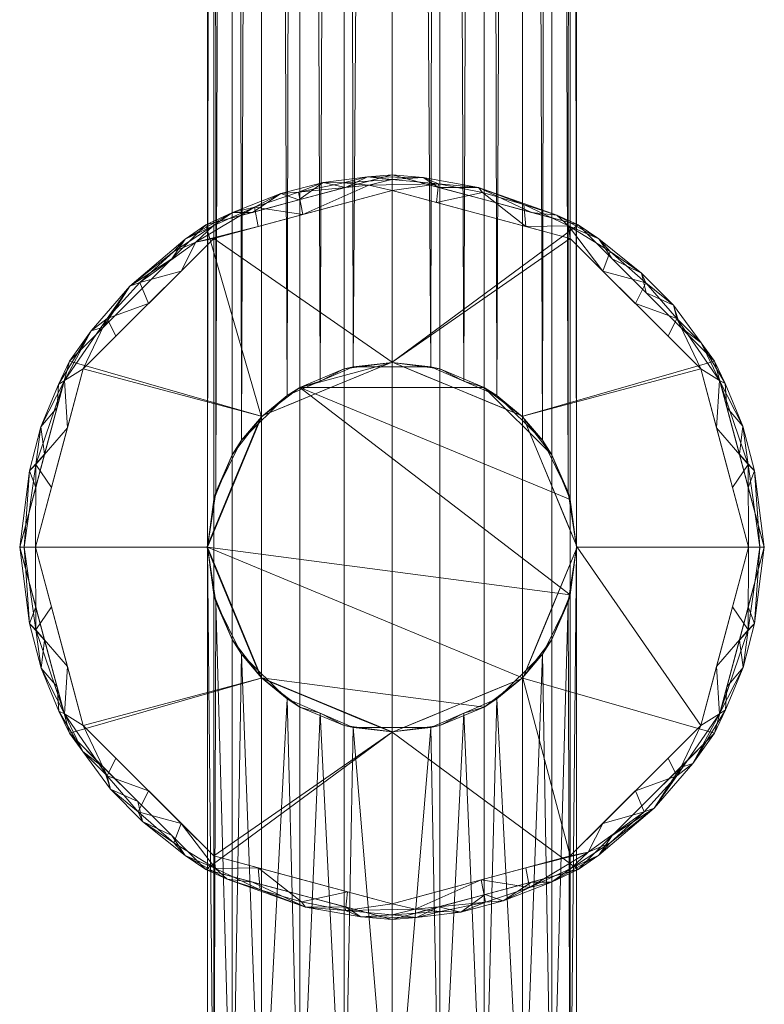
# Model space of a CAD drawing. Header units: millimetres. Extents: x -535 to 36, y -156 to 635.
# Tile 6 of 11: x -36 to 36, y -44 to 51. Entities that reach past the tile are written whole.
import ezdxf

# ---------------------------------------------------------------- set-up
doc = ezdxf.new("R2010")
doc.units = ezdxf.units.MM
doc.layers.add('M-520-M_DRAINAGE_FW', color=2, linetype='Continuous', lineweight=30)

# ---------------------------------------------------------------- blocks, each defined once
blk = doc.blocks.new('FFAS9404-000040BC0 - 90 Degree Angle Safety Grab Bar _ Left Hand-3350-3D View 1')
at = {"layer": 'M-520-M_DRAINAGE_FW', "lineweight": 9}
mesh = blk.add_polyface(dxfattribs=at)
corners = [(17.7, 542, 59.5), (17.097, 542, 64.081), (15.329, 542, 68.35), (12.516, 542, 72.016), (8.85, 542, 74.829), (4.581, 542, 76.597), (0, 542, 77.2), (-4.581, 542, 76.597), (-8.85, 542, 74.829), (-12.516, 542, 72.016), (-15.329, 542, 68.35), (-17.097, 542, 64.081), (-17.7, 542, 59.5), (-17.7, 0, 59.5), (-17.7, -62, 59.5), (-17.097, -62, 64.081), (-15.329, -62, 68.35), (-12.516, -62, 72.016), (-8.85, -62, 74.829), (-4.581, -62, 76.597), (0, -62, 77.2), (4.581, -62, 76.597), (8.85, -62, 74.829), (12.516, -62, 72.016), (15.329, -62, 68.35), (17.097, -62, 64.081), (17.7, -62, 59.5), (17.7, 0, 59.5)]
mesh.append_faces([[corners[k] for k in face] for face in [(13, 11, 12)]], dxfattribs={"vtx0": -1})
mesh.append_faces([[corners[k] for k in face] for face in [(11, 15, 16, 10), (8, 18, 19, 7), (9, 17, 18, 8), (10, 16, 17, 9), (7, 19, 20, 6), (5, 21, 22, 4), (4, 22, 23, 3), (3, 23, 24, 2), (2, 24, 25, 1), (21, 5, 6, 20)]], dxfattribs={"vtx0": -1, "vtx2": -1})
mesh.append_faces([[corners[k] for k in face] for face in [(27, 0, 1)]], dxfattribs={"vtx2": -1})
mesh.append_faces([[corners[k] for k in face] for face in [(13, 14, 15, 11), (25, 26, 27, 1)]], dxfattribs={"vtx2": -1, "vtx3": -1})
mesh = blk.add_polyface(dxfattribs=at)
corners = [(-17.7, 542, 59.5), (-17.097, 542, 54.919), (-15.329, 542, 50.65), (-12.516, 542, 46.984), (-8.85, 542, 44.171), (-4.581, 542, 42.403), (0, 542, 41.8), (4.581, 542, 42.403), (8.85, 542, 44.171), (12.516, 542, 46.984), (15.329, 542, 50.65), (17.097, 542, 54.919), (17.7, 542, 59.5), (17.7, 0, 59.5), (16.899, 5.264, 54.236), (14.423, 10.26, 49.24), (10.068, 14.558, 44.942), (3.717, 17.305, 42.195), (-3.712, 17.306, 42.194), (-10.066, 14.559, 44.941), (-14.424, 10.259, 49.241), (-16.9, 5.262, 54.238), (-17.7, 0, 59.5), (6.892, 15.932, 43.568), (0.003, 17.306, 42.194), (-6.889, 15.933, 43.567), (17.7, -62, 59.5), (17.097, -62, 54.919), (15.329, -62, 50.65), (12.516, -62, 46.984), (8.85, -62, 44.171), (4.581, -62, 42.403), (0, -62, 41.8), (-4.581, -62, 42.403), (-8.85, -62, 44.171), (-12.516, -62, 46.984), (-15.329, -62, 50.65), (-17.097, -62, 54.919), (-17.7, -62, 59.5), (-17.7, 0, 59.5), (-16.9, -5.262, 54.238), (-14.424, -10.259, 49.241), (-10.066, -14.559, 44.941), (-3.712, -17.306, 42.194), (3.717, -17.305, 42.195), (10.068, -14.558, 44.942), (14.423, -10.26, 49.24), (16.899, -5.264, 54.236), (17.7, 0, 59.5), (6.892, -15.932, 43.568), (-6.889, -15.933, 43.567), (0.003, -17.306, 42.194)]
mesh.append_faces([[corners[k] for k in face] for face in [(39, 37, 38)]], dxfattribs={"vtx0": -1})
mesh.append_faces([[corners[k] for k in face] for face in [(11, 14, 10), (8, 23, 7), (25, 5, 18), (6, 18, 5), (5, 25, 4), (44, 32, 51), (47, 28, 46), (46, 29, 45), (31, 49, 30), (34, 50, 33), (35, 42, 34), (33, 43, 32), (43, 33, 50), (42, 35, 41), (41, 36, 40), (49, 31, 44)]], dxfattribs={"vtx0": -1, "vtx1": -1})
mesh.append_faces([[corners[k] for k in face] for face in [(17, 6, 7), (7, 23, 17), (16, 8, 9), (6, 17, 24), (8, 16, 23), (2, 20, 21), (3, 19, 20), (1, 21, 22), (19, 3, 4), (21, 1, 2), (45, 29, 30), (34, 42, 50), (27, 47, 48), (47, 27, 28), (46, 28, 29), (40, 36, 37), (32, 43, 51), (37, 39, 40)]], dxfattribs={"vtx0": -1, "vtx2": -1})
mesh.append_faces([[corners[k] for k in face] for face in [(26, 27, 48)]], dxfattribs={"vtx1": -1})
mesh.append_faces([[corners[k] for k in face] for face in [(13, 14, 11), (25, 19, 4), (15, 16, 9), (14, 15, 10), (9, 10, 15), (24, 18, 6), (2, 3, 20), (49, 45, 30), (31, 32, 44), (35, 36, 41)]], dxfattribs={"vtx1": -1, "vtx2": -1})
mesh.append_faces([[corners[k] for k in face] for face in [(11, 12, 13), (22, 0, 1)]], dxfattribs={"vtx2": -1})
mesh = blk.add_polyface(dxfattribs=at)
corners = [(35.7, 0), (30.917, 17.85), (17.85, 30.917), (0, 35.7), (-17.85, 30.917), (-30.917, 17.85), (-35.7, 0), (-35.7, 0, 9.5), (-30.917, 17.85, 9.5), (-17.85, 30.917, 9.5), (0, 35.7, 9.5), (17.85, 30.917, 9.5), (30.917, 17.85, 9.5), (35.7, 0, 9.5), (-24.384, 24.384), (-24.384, 24.384, 9.5), (-33.309, 8.925, 9.5), (-33.309, 8.925), (-8.925, 33.309), (-8.925, 33.309, 9.5), (32.364, 12.452, 9.5), (33.309, 8.925), (24.384, 24.384, 9.5), (24.384, 24.384), (8.925, 33.309), (8.925, 33.309, 9.5), (34.032, 6.226, 9.5)]
mesh.append_faces([[corners[k] for k in face] for face in [(21, 26, 0), (20, 1, 12), (1, 20, 21)]], dxfattribs={"vtx0": -1, "vtx1": -1})
mesh.append_faces([[corners[k] for k in face] for face in [(21, 20, 26)]], dxfattribs={"vtx0": -1, "vtx2": -1})
mesh.append_faces([[corners[k] for k in face] for face in [(16, 8, 5, 17), (3, 18, 19, 10), (15, 9, 4, 14), (18, 4, 9, 19), (8, 15, 14, 5), (23, 2, 11, 22), (25, 11, 2, 24), (10, 25, 24, 3), (1, 23, 22, 12)]], dxfattribs={"vtx1": -1, "vtx3": -1})
mesh.append_faces([[corners[k] for k in face] for face in [(26, 13, 0)]], dxfattribs={"vtx2": -1})
mesh.append_faces([[corners[k] for k in face] for face in [(17, 6, 7, 16)]], dxfattribs={"vtx3": -1})
mesh = blk.add_polyface(dxfattribs=at)
corners = [(17.75, 0), (12.551, 12.551), (0, 17.75), (-12.551, 12.551), (-17.75, 0), (-35.7, 0), (-30.917, 17.85), (-17.85, 30.917), (0, 35.7), (17.85, 30.917), (30.917, 17.85), (35.7, 0)]
mesh.append_faces([[corners[k] for k in face] for face in [(6, 3, 4, 5)]], dxfattribs={"vtx0": -1})
mesh.append_faces([[corners[k] for k in face] for face in [(9, 2, 8), (7, 3, 6)]], dxfattribs={"vtx0": -1, "vtx1": -1})
mesh.append_faces([[corners[k] for k in face] for face in [(9, 10, 1, 2), (2, 3, 7, 8)]], dxfattribs={"vtx1": -1, "vtx3": -1})
mesh.append_faces([[corners[k] for k in face] for face in [(10, 11, 0, 1)]], dxfattribs={"vtx3": -1})
mesh = blk.add_polyface(dxfattribs=at)
corners = [(35.7, 0, 9.5), (30.917, 17.85, 9.5), (17.85, 30.917, 9.5), (0, 35.7, 9.5), (-17.85, 30.917, 9.5), (-30.917, 17.85, 9.5), (-35.7, 0, 9.5), (-35.261, 0, 10.561), (-34.2, 0, 11), (-29.618, 17.1, 11), (-17.1, 29.618, 11), (0, 34.2, 11), (17.1, 29.618, 11), (29.618, 17.1, 11), (34.2, 0, 11), (35.261, 0, 10.561), (-31.13, 11.459, 11), (-31.407, 15.984, 10.581), (-23.359, 23.359, 11), (-24.384, 24.384, 9.5), (31.13, 11.459, 11), (31.407, 15.984, 10.581), (24.384, 24.384, 9.5), (23.359, 23.359, 11), (-33.309, 8.925, 9.5), (33.309, 8.925, 9.5), (-20.908, 28.369, 10.58), (-8.925, 33.309, 9.5), (20.908, 28.369, 10.58), (8.925, 33.309, 9.5), (-4.659, 34.951, 10.561), (12.651, 32.875, 10.595), (-34.155, 7.937, 10.725), (34.155, 7.937, 10.725), (-13.19, 32.627, 10.625), (-8.55, 31.909, 11), (8.55, 31.909, 11), (4.463, 34.855, 10.669), (-27.31, 21.935, 10.751), (27.31, 21.935, 10.751), (-34.165, 5.73, 9.5), (-34.772, 7.327, 10.183), (-32.113, 13.388, 9.5), (-31.989, 15.609, 10.053), (-28.861, 20.752, 10.159), (-33.68, 11.537, 10.036), (-25.134, 25.046, 10.278), (-21.117, 27.65, 9.5), (-19.84, 29.549, 10.059), (-15.31, 32.114, 10.096), (-10.646, 33.918, 10.154), (-4.463, 34.504, 9.5), (-2.337, 35.509, 10.074), (2.99, 35.448, 10.103), (8.304, 34.511, 10.255), (-0.007, 35.275, 10.546), (-2.206, 34.713, 10.882), (13.388, 32.113, 9.5), (15.796, 31.854, 10.142), (-4.275, 33.055, 11), (16.935, 30.819, 10.648), (-13.388, 32.113, 9.5), (-6.587, 34.99, 10.027), (19.823, 29.56, 10.06), (23.912, 26.295, 10.17), (27.65, 21.117, 9.5), (29.655, 19.609, 10.15), (21.117, 27.65, 9.5), (-8.981, 34.042, 10.612), (4.463, 34.504, 9.5), (24.326, 25.367, 10.664), (31.938, 15.712, 10.055), (32.113, 13.388, 9.5), (-17.164, 30.811, 10.552), (-18.814, 29.251, 10.884), (-20.23, 26.489, 11), (26.992, 23.206, 10.047), (-24.179, 25.38, 10.733), (34.165, 5.73, 9.5), (34.772, 7.327, 10.183), (33.655, 11.596, 10.047), (20.23, 26.489, 11), (-32.665, 5.73, 11), (32.665, 5.73, 11), (-12.825, 30.764, 11), (12.825, 30.764, 11), (4.275, 33.055, 11), (-26.489, 20.23, 11), (26.489, 20.23, 11), (-27.65, 21.117, 9.5), (8.69, 34.003, 10.703)]
mesh.append_faces([[corners[k] for k in face] for face in [(15, 33, 14), (8, 32, 7), (27, 62, 51), (84, 74, 10), (40, 41, 24), (24, 45, 42), (47, 48, 4), (57, 58, 2), (61, 50, 27), (67, 64, 22), (22, 76, 65), (35, 34, 84), (75, 77, 18), (14, 33, 83), (13, 39, 88)]], dxfattribs={"vtx0": -1, "vtx1": -1})
mesh.append_faces([[corners[k] for k in face] for face in [(32, 17, 45), (52, 62, 30), (21, 20, 33), (77, 74, 26), (74, 34, 73), (17, 9, 38), (17, 32, 16), (39, 70, 23), (26, 73, 48), (31, 58, 54), (63, 2, 58), (79, 80, 33), (44, 5, 43), (66, 71, 1), (76, 39, 66), (44, 43, 17), (35, 68, 34), (77, 38, 18), (41, 7, 32), (63, 60, 28), (48, 46, 26), (39, 13, 21), (53, 52, 55), (60, 58, 31), (4, 48, 49), (30, 62, 68), (3, 52, 53), (31, 54, 90), (17, 43, 45), (54, 53, 37), (37, 55, 56), (26, 46, 77), (86, 90, 37), (76, 66, 65), (45, 43, 42), (41, 45, 24), (44, 17, 38), (46, 44, 38), (46, 89, 44), (32, 45, 41), (77, 46, 38), (46, 48, 47), (49, 73, 34), (50, 49, 34), (50, 61, 49), (68, 50, 34), (62, 52, 51), (50, 62, 27), (55, 52, 30), (37, 90, 54), (54, 69, 53), (57, 54, 58), (60, 81, 28), (56, 55, 30), (53, 55, 37), (90, 85, 31), (58, 60, 63), (56, 30, 68), (62, 50, 68), (64, 63, 28), (64, 67, 63), (28, 70, 64), (66, 21, 71), (64, 76, 22), (39, 21, 66), (56, 68, 35), (76, 70, 39), (80, 21, 33), (80, 72, 71), (48, 73, 49), (74, 73, 26), (77, 75, 74), (76, 64, 70), (15, 79, 33), (80, 71, 21), (25, 80, 79), (81, 70, 28), (74, 84, 34), (85, 60, 31), (11, 37, 56)]], dxfattribs={"vtx0": -1, "vtx1": -1, "vtx2": -1})
mesh.append_faces([[corners[k] for k in face] for face in [(17, 16, 9), (32, 8, 82), (41, 40, 6), (37, 11, 86), (33, 20, 83), (79, 15, 0), (60, 85, 12), (39, 23, 88), (43, 5, 42), (52, 3, 51), (60, 12, 81), (66, 1, 65), (38, 9, 87)]], dxfattribs={"vtx0": -1, "vtx2": -1})
mesh.append_faces([[corners[k] for k in face] for face in [(56, 35, 59, 11), (46, 47, 19, 89), (54, 57, 29, 69), (90, 86, 36, 85)]], dxfattribs={"vtx0": -1, "vtx3": -1})
mesh.append_faces([[corners[k] for k in face] for face in [(81, 23, 70), (13, 20, 21), (78, 25, 79), (6, 7, 41), (61, 4, 49), (67, 2, 63), (69, 3, 53), (72, 1, 71), (75, 10, 74), (0, 78, 79), (25, 72, 80), (82, 16, 32), (87, 18, 38), (89, 5, 44)]], dxfattribs={"vtx1": -1, "vtx2": -1})
mesh = blk.add_polyface(dxfattribs=at)
corners = [(34.2, 0, 11), (29.618, 17.1, 11), (17.1, 29.618, 11), (0, 34.2, 11), (-17.1, 29.618, 11), (-29.618, 17.1, 11), (-34.2, 0, 11), (-17.75, 0, 11), (-12.551, 12.551, 11), (0, 17.75, 11), (12.551, 12.551, 11), (17.75, 0, 11)]
mesh.append_faces([[corners[k] for k in face] for face in [(10, 1, 2, 9)]], dxfattribs={"vtx0": -1, "vtx2": -1})
mesh.append_faces([[corners[k] for k in face] for face in [(9, 2, 3, 4)]], dxfattribs={"vtx0": -1, "vtx3": -1})
mesh.append_faces([[corners[k] for k in face] for face in [(7, 8, 5, 6)]], dxfattribs={"vtx1": -1})
mesh.append_faces([[corners[k] for k in face] for face in [(8, 9, 4, 5)]], dxfattribs={"vtx1": -1, "vtx3": -1})
mesh.append_faces([[corners[k] for k in face] for face in [(11, 0, 1, 10)]], dxfattribs={"vtx2": -1})
mesh = blk.add_polyface(dxfattribs=at)
corners = [(17.75, 0, 11), (12.551, 12.551, 11), (0, 17.75, 11), (-12.551, 12.551, 11), (-17.75, 0, 11), (-17.75, 0), (-12.551, 12.551), (0, 17.75), (12.551, 12.551), (17.75, 0), (-15.819, 4.663), (-15.151, 6.276, 11), (-13.851, 9.413, 11), (-6.276, 15.151), (-6.276, 15.151, 11), (-3.138, 16.45, 11), (15.151, 6.276), (15.151, 6.276, 11), (16.784, 2.331, 11), (6.276, 15.151, 11), (6.276, 15.151), (3.138, 16.45), (-16.45, 3.138, 11), (-14.185, 8.607), (-9.413, 13.851, 11), (-9.413, 13.851), (-3.138, 16.45), (13.851, 9.413), (13.851, 9.413, 11), (16.45, 3.138), (9.413, 13.851, 11), (9.413, 13.851), (3.138, 16.45, 11)]
mesh.append_faces([[corners[k] for k in face] for face in [(18, 9, 0)]], dxfattribs={"vtx0": -1})
mesh.append_faces([[corners[k] for k in face] for face in [(23, 11, 10), (12, 6, 3), (10, 22, 5), (29, 17, 16), (17, 29, 18), (11, 23, 12)]], dxfattribs={"vtx0": -1, "vtx1": -1})
mesh.append_faces([[corners[k] for k in face] for face in [(7, 2, 15, 26), (3, 6, 25, 24), (24, 25, 13, 14), (21, 32, 2, 7), (27, 28, 1, 8), (16, 17, 28, 27), (30, 31, 8, 1), (14, 13, 26, 15), (19, 20, 31, 30), (20, 19, 32, 21), (10, 11, 22)]], dxfattribs={"vtx0": -1, "vtx2": -1})
mesh.append_faces([[corners[k] for k in face] for face in [(4, 5, 22)]], dxfattribs={"vtx1": -1})
mesh.append_faces([[corners[k] for k in face] for face in [(23, 6, 12), (29, 9, 18)]], dxfattribs={"vtx1": -1, "vtx2": -1})
mesh = blk.add_polyface(dxfattribs=at)
corners = [(-17.7, 0), (-17.097, 4.581), (-15.329, 8.85), (-12.516, 12.516), (-8.85, 15.329), (-4.581, 17.097), (0, 17.7), (4.581, 17.097), (8.85, 15.329), (12.516, 12.516), (15.329, 8.85), (17.097, 4.581), (17.7, 0), (17.097, -4.581), (15.329, -8.85), (12.516, -12.516), (8.85, -15.329), (4.581, -17.097), (0, -17.7), (-4.581, -17.097), (-8.85, -15.329), (-12.516, -12.516), (-15.329, -8.85), (-17.097, -4.581)]
mesh.append_faces([[corners[k] for k in face] for face in [(10, 8, 9), (6, 4, 5)]], dxfattribs={"vtx0": -1})
mesh.append_faces([[corners[k] for k in face] for face in [(13, 4, 11, 12)]], dxfattribs={"vtx0": -1, "vtx1": -1})
mesh.append_faces([[corners[k] for k in face] for face in [(11, 4, 8, 10)]], dxfattribs={"vtx0": -1, "vtx1": -1, "vtx2": -1})
mesh.append_faces([[corners[k] for k in face] for face in [(0, 3, 4, 13), (0, 15, 16, 21)]], dxfattribs={"vtx0": -1, "vtx2": -1, "vtx3": -1})
mesh.append_faces([[corners[k] for k in face] for face in [(20, 21, 18, 19)]], dxfattribs={"vtx1": -1})
mesh.append_faces([[corners[k] for k in face] for face in [(1, 2, 3, 0), (22, 23, 0, 21)]], dxfattribs={"vtx2": -1})
mesh.append_faces([[corners[k] for k in face] for face in [(6, 7, 8, 4), (13, 14, 15, 0), (16, 17, 18, 21)]], dxfattribs={"vtx2": -1, "vtx3": -1})
mesh = blk.add_polyface(dxfattribs=at)
corners = [(17.7, 0), (17.097, 4.581), (15.329, 8.85), (12.516, 12.516), (8.85, 15.329), (4.581, 17.097), (0, 17.7), (-4.581, 17.097), (-8.85, 15.329), (-12.516, 12.516), (-15.329, 8.85), (-17.097, 4.581), (-17.7, 0), (-17.7, 0, 59.5), (-16.9, 5.262, 54.238), (-14.424, 10.259, 49.241), (-10.066, 14.559, 44.941), (-3.712, 17.306, 42.194), (3.717, 17.305, 42.195), (10.068, 14.558, 44.942), (14.423, 10.26, 49.24), (16.899, 5.264, 54.236), (17.7, 0, 59.5), (-6.889, 15.933, 43.567), (0.003, 17.306, 42.194), (6.892, 15.932, 43.568)]
mesh.append_faces([[corners[k] for k in face] for face in [(13, 11, 12)]], dxfattribs={"vtx0": -1})
mesh.append_faces([[corners[k] for k in face] for face in [(18, 6, 24), (8, 23, 7), (25, 5, 18), (5, 25, 4)]], dxfattribs={"vtx0": -1, "vtx1": -1})
mesh.append_faces([[corners[k] for k in face] for face in [(8, 16, 23), (7, 23, 17), (14, 10, 11), (16, 8, 9), (17, 6, 7), (6, 17, 24), (2, 20, 21), (3, 19, 20), (1, 21, 22), (19, 3, 4), (21, 1, 2)]], dxfattribs={"vtx0": -1, "vtx2": -1})
mesh.append_faces([[corners[k] for k in face] for face in [(13, 14, 11), (15, 16, 9), (14, 15, 10), (9, 10, 15), (5, 6, 18), (25, 19, 4), (2, 3, 20)]], dxfattribs={"vtx1": -1, "vtx2": -1})
mesh.append_faces([[corners[k] for k in face] for face in [(22, 0, 1)]], dxfattribs={"vtx2": -1})
mesh = blk.add_polyface(dxfattribs=at)
corners = [(-35.7, 0), (-30.917, -17.85), (-17.85, -30.917), (0, -35.7), (17.85, -30.917), (30.917, -17.85), (35.7, 0), (35.7, 0, 9.5), (30.917, -17.85, 9.5), (17.85, -30.917, 9.5), (0, -35.7, 9.5), (-17.85, -30.917, 9.5), (-30.917, -17.85, 9.5), (-35.7, 0, 9.5), (24.384, -24.384), (24.384, -24.384, 9.5), (33.309, -8.925, 9.5), (33.309, -8.925), (8.925, -33.309), (8.925, -33.309, 9.5), (-32.364, -12.452, 9.5), (-33.309, -8.925), (-24.384, -24.384, 9.5), (-24.384, -24.384), (-8.925, -33.309), (-8.925, -33.309, 9.5), (-34.032, -6.226, 9.5)]
mesh.append_faces([[corners[k] for k in face] for face in [(21, 26, 0), (20, 1, 12), (1, 20, 21)]], dxfattribs={"vtx0": -1, "vtx1": -1})
mesh.append_faces([[corners[k] for k in face] for face in [(21, 20, 26)]], dxfattribs={"vtx0": -1, "vtx2": -1})
mesh.append_faces([[corners[k] for k in face] for face in [(16, 8, 5, 17), (3, 18, 19, 10), (15, 9, 4, 14), (18, 4, 9, 19), (8, 15, 14, 5), (23, 2, 11, 22), (25, 11, 2, 24), (10, 25, 24, 3), (1, 23, 22, 12)]], dxfattribs={"vtx1": -1, "vtx3": -1})
mesh.append_faces([[corners[k] for k in face] for face in [(26, 13, 0)]], dxfattribs={"vtx2": -1})
mesh.append_faces([[corners[k] for k in face] for face in [(17, 6, 7, 16)]], dxfattribs={"vtx3": -1})
mesh = blk.add_polyface(dxfattribs=at)
corners = [(-17.75, 0), (-12.551, -12.551), (0, -17.75), (12.551, -12.551), (17.75, 0), (35.7, 0), (30.917, -17.85), (17.85, -30.917), (0, -35.7), (-17.85, -30.917), (-30.917, -17.85), (-35.7, 0)]
mesh.append_faces([[corners[k] for k in face] for face in [(3, 6, 7, 2)]], dxfattribs={"vtx0": -1, "vtx2": -1})
mesh.append_faces([[corners[k] for k in face] for face in [(2, 7, 8, 9)]], dxfattribs={"vtx0": -1, "vtx3": -1})
mesh.append_faces([[corners[k] for k in face] for face in [(0, 1, 10, 11)]], dxfattribs={"vtx1": -1})
mesh.append_faces([[corners[k] for k in face] for face in [(1, 2, 9, 10)]], dxfattribs={"vtx1": -1, "vtx3": -1})
mesh.append_faces([[corners[k] for k in face] for face in [(4, 5, 6, 3)]], dxfattribs={"vtx2": -1})
mesh = blk.add_polyface(dxfattribs=at)
corners = [(-35.7, 0, 9.5), (-30.917, -17.85, 9.5), (-17.85, -30.917, 9.5), (0, -35.7, 9.5), (17.85, -30.917, 9.5), (30.917, -17.85, 9.5), (35.7, 0, 9.5), (35.261, 0, 10.561), (34.2, 0, 11), (29.618, -17.1, 11), (17.1, -29.618, 11), (0, -34.2, 11), (-17.1, -29.618, 11), (-29.618, -17.1, 11), (-34.2, 0, 11), (-35.261, 0, 10.561), (31.13, -11.459, 11), (31.407, -15.984, 10.581), (23.359, -23.359, 11), (24.384, -24.384, 9.5), (-31.13, -11.459, 11), (-31.407, -15.984, 10.581), (-24.384, -24.384, 9.5), (-23.359, -23.359, 11), (33.309, -8.925, 9.5), (-33.309, -8.925, 9.5), (20.908, -28.369, 10.58), (8.925, -33.309, 9.5), (-20.908, -28.369, 10.58), (-8.925, -33.309, 9.5), (4.659, -34.951, 10.561), (-12.651, -32.875, 10.595), (34.155, -7.937, 10.725), (-34.155, -7.937, 10.725), (13.19, -32.627, 10.625), (8.55, -31.909, 11), (-8.55, -31.909, 11), (-4.463, -34.855, 10.669), (27.31, -21.935, 10.751), (-27.31, -21.935, 10.751), (34.165, -5.73, 9.5), (34.772, -7.327, 10.183), (32.113, -13.388, 9.5), (31.989, -15.609, 10.053), (28.861, -20.752, 10.159), (33.68, -11.537, 10.036), (25.134, -25.046, 10.278), (21.117, -27.65, 9.5), (19.84, -29.549, 10.059), (15.31, -32.114, 10.096), (10.646, -33.918, 10.154), (4.463, -34.504, 9.5), (2.337, -35.509, 10.074), (-2.99, -35.448, 10.103), (-8.304, -34.511, 10.255), (0.007, -35.275, 10.546), (2.206, -34.713, 10.882), (-13.388, -32.113, 9.5), (-15.796, -31.854, 10.142), (4.275, -33.055, 11), (-16.935, -30.819, 10.648), (13.388, -32.113, 9.5), (6.587, -34.99, 10.027), (-19.823, -29.56, 10.06), (-23.912, -26.295, 10.17), (-27.65, -21.117, 9.5), (-29.655, -19.609, 10.15), (-21.117, -27.65, 9.5), (8.981, -34.042, 10.612), (-4.463, -34.504, 9.5), (-24.326, -25.367, 10.664), (-31.938, -15.712, 10.055), (-32.113, -13.388, 9.5), (17.164, -30.811, 10.552), (18.814, -29.251, 10.884), (20.23, -26.489, 11), (-26.992, -23.206, 10.047), (24.179, -25.38, 10.733), (-34.165, -5.73, 9.5), (-34.772, -7.327, 10.183), (-33.655, -11.596, 10.047), (-20.23, -26.489, 11), (32.665, -5.73, 11), (-32.665, -5.73, 11), (12.825, -30.764, 11), (-12.825, -30.764, 11), (-4.275, -33.055, 11), (26.489, -20.23, 11), (-26.489, -20.23, 11), (27.65, -21.117, 9.5), (-8.69, -34.003, 10.703)]
mesh.append_faces([[corners[k] for k in face] for face in [(15, 33, 14), (18, 38, 87), (51, 52, 3), (8, 32, 7), (27, 62, 51), (84, 74, 10), (40, 41, 24), (24, 45, 42), (47, 48, 4), (57, 58, 2), (61, 50, 27), (67, 64, 22), (22, 76, 65), (35, 34, 84), (75, 77, 18), (14, 33, 83)]], dxfattribs={"vtx0": -1, "vtx1": -1})
mesh.append_faces([[corners[k] for k in face] for face in [(32, 17, 45), (52, 62, 30), (44, 5, 43), (63, 2, 58), (77, 74, 26), (21, 20, 33), (17, 32, 16), (38, 17, 9), (73, 74, 34), (26, 73, 48), (54, 31, 58), (66, 71, 1), (79, 80, 33), (41, 7, 32), (76, 39, 66), (44, 43, 17), (35, 68, 34), (39, 13, 21), (56, 11, 37), (63, 60, 28), (48, 46, 26), (60, 58, 31), (4, 48, 49), (30, 62, 68), (3, 52, 53), (31, 54, 90), (17, 43, 45), (54, 53, 37), (37, 55, 56), (26, 46, 77), (86, 90, 37), (76, 66, 65), (45, 43, 42), (41, 45, 24), (44, 17, 38), (46, 44, 38), (46, 89, 44), (32, 45, 41), (77, 46, 38), (46, 48, 47), (49, 73, 34), (50, 49, 34), (50, 61, 49), (68, 50, 34), (51, 62, 52), (30, 55, 52), (50, 62, 27), (52, 55, 53), (37, 90, 54), (54, 69, 53), (57, 54, 58), (60, 81, 28), (56, 55, 30), (53, 55, 37), (90, 85, 31), (58, 60, 63), (56, 30, 68), (62, 50, 68), (64, 63, 28), (64, 67, 63), (28, 70, 64), (66, 21, 71), (64, 76, 22), (39, 21, 66), (56, 68, 35), (76, 70, 39), (80, 21, 33), (80, 72, 71), (48, 73, 49), (74, 73, 26), (77, 75, 74), (76, 64, 70), (18, 77, 38), (15, 79, 33), (80, 71, 21), (25, 80, 79), (81, 70, 28), (74, 84, 34), (85, 60, 31), (23, 39, 70)]], dxfattribs={"vtx0": -1, "vtx1": -1, "vtx2": -1})
mesh.append_faces([[corners[k] for k in face] for face in [(17, 16, 9), (32, 8, 82), (41, 40, 6), (39, 23, 88), (33, 20, 83), (79, 15, 0), (60, 85, 12), (43, 5, 42), (37, 11, 86), (60, 12, 81), (66, 1, 65), (38, 9, 87)]], dxfattribs={"vtx0": -1, "vtx2": -1})
mesh.append_faces([[corners[k] for k in face] for face in [(56, 35, 59, 11), (54, 57, 29, 69), (90, 86, 36, 85)]], dxfattribs={"vtx0": -1, "vtx3": -1})
mesh.append_faces([[corners[k] for k in face] for face in [(13, 20, 21), (78, 25, 79), (81, 23, 70), (19, 89, 46, 47), (6, 7, 41), (61, 4, 49), (67, 2, 63), (69, 3, 53), (72, 1, 71), (75, 10, 74), (0, 78, 79), (25, 72, 80), (82, 16, 32), (88, 13, 39), (89, 5, 44)]], dxfattribs={"vtx1": -1, "vtx2": -1})
mesh = blk.add_polyface(dxfattribs=at)
corners = [(-34.2, 0, 11), (-29.618, -17.1, 11), (-17.1, -29.618, 11), (0, -34.2, 11), (17.1, -29.618, 11), (29.618, -17.1, 11), (34.2, 0, 11), (17.75, 0, 11), (12.551, -12.551, 11), (0, -17.75, 11), (-12.551, -12.551, 11), (-17.75, 0, 11)]
mesh.append_faces([[corners[k] for k in face] for face in [(1, 10, 11, 0)]], dxfattribs={"vtx0": -1})
mesh.append_faces([[corners[k] for k in face] for face in [(8, 4, 5, 7), (9, 3, 4, 8), (2, 9, 10, 1)]], dxfattribs={"vtx0": -1, "vtx2": -1})
mesh.append_faces([[corners[k] for k in face] for face in [(6, 7, 5)]], dxfattribs={"vtx1": -1})
mesh.append_faces([[corners[k] for k in face] for face in [(2, 3, 9)]], dxfattribs={"vtx1": -1, "vtx2": -1})
mesh = blk.add_polyface(dxfattribs=at)
corners = [(-17.75, 0, 11), (-12.551, -12.551, 11), (0, -17.75, 11), (12.551, -12.551, 11), (17.75, 0, 11), (17.75, 0), (12.551, -12.551), (0, -17.75), (-12.551, -12.551), (-17.75, 0), (15.819, -4.663), (15.151, -6.276, 11), (13.851, -9.413, 11), (6.276, -15.151), (6.276, -15.151, 11), (3.138, -16.45, 11), (-15.151, -6.276), (-15.151, -6.276, 11), (-16.784, -2.331, 11), (-6.276, -15.151, 11), (-6.276, -15.151), (-3.138, -16.45), (16.45, -3.138, 11), (14.185, -8.607), (9.413, -13.851, 11), (9.413, -13.851), (3.138, -16.45), (-13.851, -9.413), (-13.851, -9.413, 11), (-16.45, -3.138), (-9.413, -13.851, 11), (-9.413, -13.851), (-3.138, -16.45, 11)]
mesh.append_faces([[corners[k] for k in face] for face in [(18, 9, 0)]], dxfattribs={"vtx0": -1})
mesh.append_faces([[corners[k] for k in face] for face in [(23, 11, 10), (12, 6, 3), (10, 22, 5), (29, 17, 16), (17, 29, 18), (11, 23, 12)]], dxfattribs={"vtx0": -1, "vtx1": -1})
mesh.append_faces([[corners[k] for k in face] for face in [(7, 2, 15, 26), (3, 6, 25, 24), (24, 25, 13, 14), (21, 32, 2, 7), (27, 28, 1, 8), (16, 17, 28, 27), (30, 31, 8, 1), (14, 13, 26, 15), (19, 20, 31, 30), (20, 19, 32, 21), (10, 11, 22)]], dxfattribs={"vtx0": -1, "vtx2": -1})
mesh.append_faces([[corners[k] for k in face] for face in [(4, 5, 22)]], dxfattribs={"vtx1": -1})
mesh.append_faces([[corners[k] for k in face] for face in [(23, 6, 12), (29, 9, 18)]], dxfattribs={"vtx1": -1, "vtx2": -1})
mesh = blk.add_polyface(dxfattribs=at)
corners = [(-17.7, 0), (-17.097, -4.581), (-15.329, -8.85), (-12.516, -12.516), (-8.85, -15.329), (-4.581, -17.097), (0, -17.7), (4.581, -17.097), (8.85, -15.329), (12.516, -12.516), (15.329, -8.85), (17.097, -4.581), (17.7, 0), (17.7, 0, 59.5), (16.899, -5.264, 54.236), (14.423, -10.26, 49.24), (10.068, -14.558, 44.942), (3.717, -17.305, 42.195), (-3.712, -17.306, 42.194), (-10.066, -14.559, 44.941), (-14.424, -10.259, 49.241), (-16.9, -5.262, 54.238), (-17.7, 0, 59.5), (6.892, -15.932, 43.568), (0.003, -17.306, 42.194), (-6.889, -15.933, 43.567)]
mesh.append_faces([[corners[k] for k in face] for face in [(13, 11, 12)]], dxfattribs={"vtx0": -1})
mesh.append_faces([[corners[k] for k in face] for face in [(11, 14, 10), (10, 15, 9), (25, 5, 18), (5, 25, 4)]], dxfattribs={"vtx0": -1, "vtx1": -1})
mesh.append_faces([[corners[k] for k in face] for face in [(7, 23, 17), (16, 8, 9), (8, 16, 23), (17, 6, 7), (6, 17, 24), (2, 20, 21), (3, 19, 20), (1, 21, 22), (19, 3, 4), (21, 1, 2)]], dxfattribs={"vtx0": -1, "vtx2": -1})
mesh.append_faces([[corners[k] for k in face] for face in [(13, 14, 11), (25, 19, 4), (15, 16, 9), (14, 15, 10), (24, 18, 6), (7, 8, 23), (5, 6, 18), (2, 3, 20)]], dxfattribs={"vtx1": -1, "vtx2": -1})
mesh.append_faces([[corners[k] for k in face] for face in [(22, 0, 1)]], dxfattribs={"vtx2": -1})

msp = doc.modelspace()

# ---------------------------------------------------------------- block references
at = {"layer": 'M-520-M_DRAINAGE_FW', "lineweight": 9}
msp.add_blockref('FFAS9404-000040BC0 - 90 Degree Angle Safety Grab Bar _ Left Hand-3350-3D View 1', (0, 0), dxfattribs=at)

doc.saveas('drawing.dxf')
